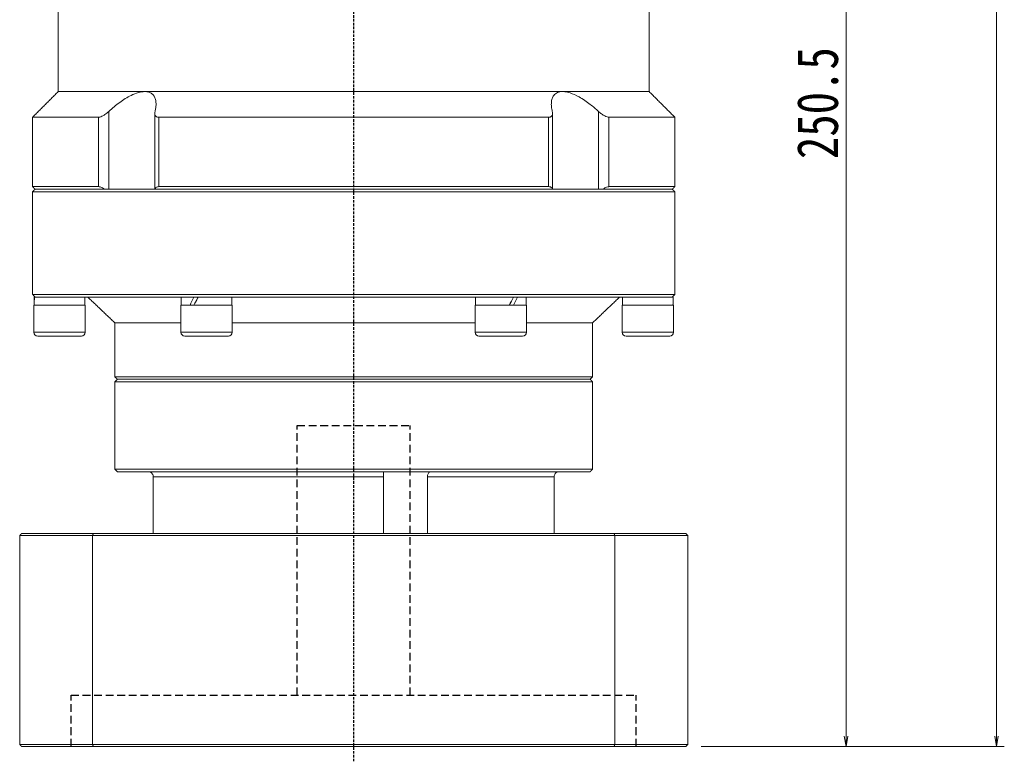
# Model space of a CAD drawing. Header units: millimetres. Extents: x -19 to 933, y -24 to 638.
# Tile 6 of 8: x 531 to 723, y 227 to 372. Entities that reach past the tile are written whole.
import ezdxf

# ---------------------------------------------------------------- set-up
doc = ezdxf.new("R2010")
doc.units = ezdxf.units.MM
doc.linetypes.add('DASHED', pattern=[0.75, 0.5, -0.25])
doc.layers.add('尺寸线层', color=3, linetype='Continuous', lineweight=18)
doc.styles.add('宋体', font='SimSun.ttf', dxfattribs={"width": 0.8})
doc.dimstyles.new('A水平标注$0', dxfattribs={"dimtxt": 3.5, "dimasz": 2, "dimexe": 1.5, "dimexo": 3, "dimgap": 1.1, "dimtad": 1, "dimtoh": 1, "dimdec": 4, "dimdsep": 46, "dimtxsty": '宋体', "dimblk": 'OPEN', "dimcen": 3, "dimclrd": 3, "dimclre": 3, "dimclrt": 6, "dimadec": 0, "dimazin": 0, "dimtm": 1e-09, "dimtfac": 1, "dimtdec": 4, "dimtix": 1, "dimtmove": 0, "dimatfit": 3, "dimldrblk": 'OPEN', "dimfxl": 0, "dimlwd": 13, "dimlwe": 13, "dimarcsym": 0})

# ---------------------------------------------------------------- blocks, each defined once
blk = doc.blocks.new('_Open')
at = {"color": 0, "linetype": 'ByBlock', "lineweight": -2}
for p, q in [((-1, 0.167), (0, 0)), ((-1, -0.167), (0, 0)), ((0, 0), (-1, 0))]:
    blk.add_line(p, q, dxfattribs=at)
blk = doc.blocks.new('*D35')
at = {"layer": 'Defpoints', "color": 0, "transparency": 16777216}
for p in [(664.87, 480.66), (691.93, 480.66), (660.72, 230.16)]:
    blk.add_point(p, dxfattribs=at)
at = {"layer": '尺寸线层', "color": 3, "lineweight": 13, "transparency": 16777216}
for p, q in [((667.87, 480.66), (693.43, 480.66)), ((691.93, 232.16), (691.93, 478.66)), ((663.72, 230.16), (693.43, 230.16))]:
    blk.add_line(p, q, dxfattribs=at)
at = {"layer": '尺寸线层', "color": 3, "lineweight": 13, "transparency": 16777216, "xscale": 2, "yscale": 2, "zscale": 2}
for p, rotation in [((691.93, 480.66), 90), ((691.93, 230.16), 270)]:
    blk.add_blockref('_Open', p, dxfattribs=dict(at, rotation=rotation))
at = {"layer": '尺寸线层', "color": 6, "transparency": 16777216, "insert": (686.43, 355.41), "char_height": 8, "attachment_point": 5, "rotation": 90, "style": '宋体', "bg_fill": 3, "box_fill_scale": 1.1, "bg_fill_color": 257, "bg_fill_transparency": 0}
blk.add_mtext('250.5', dxfattribs=at)
blk = doc.blocks.new('*D36')
at = {"layer": 'Defpoints', "color": 0, "transparency": 16777216}
for p in [(666.12, 550.66), (660.72, 230.16), (721.23, 230.16)]:
    blk.add_point(p, dxfattribs=at)
at = {"layer": '尺寸线层', "color": 3, "lineweight": 13, "transparency": 16777216}
for p, q in [((669.12, 550.66), (722.73, 550.66)), ((721.23, 548.66), (721.23, 232.16)), ((663.72, 230.16), (722.73, 230.16))]:
    blk.add_line(p, q, dxfattribs=at)
at = {"layer": '尺寸线层', "color": 3, "lineweight": 13, "transparency": 16777216, "xscale": 2, "yscale": 2, "zscale": 2}
for p, rotation in [((721.23, 550.66), 90), ((721.23, 230.16), 270)]:
    blk.add_blockref('_Open', p, dxfattribs=dict(at, rotation=rotation))
at = {"layer": '尺寸线层', "color": 6, "transparency": 16777216, "insert": (715.73, 390.41), "char_height": 8, "attachment_point": 5, "rotation": 90, "style": '宋体', "bg_fill": 3, "box_fill_scale": 1.1, "bg_fill_color": 257, "bg_fill_transparency": 0}
blk.add_mtext('320.5', dxfattribs=at)

msp = doc.modelspace()

# ---------------------------------------------------------------- linework, layer by layer
at = {"color": 1, "linetype": 'DASHED'}
msp.add_line((596.11726, 227.29739), (596.11726, 401.16131), dxfattribs=at)
at = {"color": 7, "linetype": 'Continuous', "lineweight": 15}
for p, q in [((555.45862, 357.66131), (538.61726, 357.66131)), ((636.7759, 357.66131), (555.45862, 357.66131)), ((653.61726, 357.66131), (636.7759, 357.66131)), ((546.43325, 352.66131), (533.61726, 352.66131)), ((546.43325, 352.66131), (546.43325, 339.16131)), ((548.47202, 338.66131), (548.47202, 353.80868)), ((634.03493, 352.66131), (558.19959, 352.66131)), ((558.19959, 339.16131), (558.19959, 352.66131)), ((634.03493, 352.66131), (634.03493, 339.16131)), ((643.76249, 353.80868), (643.76249, 338.66131)), ((658.61726, 352.66131), (645.80126, 352.66131)), ((645.80126, 339.16131), (645.80126, 352.66131)), ((546.43325, 339.16131), (533.61726, 339.16131)), ((634.03493, 339.16131), (558.19959, 339.16131)), ((658.61726, 339.16131), (645.80126, 339.16131)), ((533.61726, 338.16131), (596.11726, 338.16131)), ((596.11726, 338.66131), (534.11726, 338.66131)), ((534.11726, 338.66131), (547.65463, 338.66131)), ((557.44719, 338.66131), (634.78732, 338.66131)), ((658.11726, 338.66131), (596.11726, 338.66131)), ((596.11726, 338.16131), (658.61726, 338.16131)), ((644.57988, 338.66131), (658.11726, 338.66131)), ((658.61726, 318.16131), (533.61726, 318.16131)), ((533.92726, 317.66131), (534.11726, 317.66131)), ((534.13334, 317.66131), (534.01439, 317.66131)), ((534.13334, 317.66131), (563.90251, 317.66131)), ((565.02226, 317.66131), (563.90251, 317.66131)), ((565.02226, 317.66131), (565.11726, 317.66131)), ((565.0874, 317.66131), (565.82226, 317.66131)), ((566.34808, 317.66131), (565.86583, 317.66131)), ((566.34808, 317.66131), (625.88643, 317.66131)), ((627.21226, 317.66131), (625.88643, 317.66131)), ((627.14711, 317.66131), (627.96869, 317.66131)), ((627.96869, 317.66131), (627.91382, 317.66131)), ((628.332, 317.66131), (627.96869, 317.66131)), ((628.332, 317.66131), (658.10118, 317.66131)), ((658.30726, 317.66131), (658.11726, 317.66131)), ((658.22012, 317.66131), (658.11726, 317.66131)), ((538.86726, 316.06131), (533.86726, 316.06131)), ((543.86726, 316.06131), (538.86726, 316.06131)), ((571.82238, 316.06131), (562.49226, 316.06131)), ((572.49226, 316.06131), (571.82238, 316.06131)), ((629.74226, 316.06131), (619.74226, 316.06131)), ((658.36726, 316.06131), (648.36726, 316.06131)), ((562.49226, 312.66131), (549.61726, 312.66131)), ((619.74226, 312.66131), (572.49226, 312.66131)), ((642.61726, 312.66131), (629.74226, 312.66131)), ((538.86726, 310.81131), (533.86726, 310.81131)), ((543.86726, 310.81131), (538.86726, 310.81131)), ((571.82238, 310.81131), (562.49226, 310.81131)), ((572.49226, 310.81131), (571.82238, 310.81131)), ((629.74226, 310.81131), (619.74226, 310.81131)), ((658.36726, 310.81131), (648.36726, 310.81131)), ((534.61726, 310.06131), (538.86726, 310.06131)), ((538.86726, 310.06131), (543.11726, 310.06131)), ((563.24226, 310.06131), (571.17286, 310.06131)), ((571.17286, 310.06131), (571.74226, 310.06131)), ((620.49226, 310.06131), (628.99226, 310.06131)), ((649.11726, 310.06131), (657.61726, 310.06131)), ((642.61726, 302.16131), (549.61726, 302.16131)), ((549.61726, 301.16131), (596.11726, 301.16131)), ((550.11726, 301.66131), (642.11726, 301.66131)), ((596.11726, 301.66131), (550.11726, 301.66131)), ((642.11726, 301.66131), (596.11726, 301.66131)), ((596.11726, 301.16131), (642.61726, 301.16131)), ((642.61726, 284.16131), (549.61726, 284.16131)), ((550.11726, 283.66131), (642.11726, 283.66131)), ((557.11649, 282.66131), (601.94569, 282.66131)), ((557.11649, 271.66131), (557.11649, 282.66131)), ((601.94569, 282.66131), (601.94569, 271.66131)), ((610.4771, 271.66131), (610.4771, 282.66131)), ((610.4771, 282.66131), (635.11802, 282.66131)), ((635.11802, 282.66131), (635.11802, 271.66131)), ((531.11726, 271.26131), (545.31125, 271.26131)), ((531.11726, 271.26131), (531.11726, 230.56131)), ((545.44922, 271.66131), (531.51726, 271.66131)), ((545.31125, 271.26131), (545.31125, 230.56131)), ((545.31125, 271.26131), (646.92326, 271.26131)), ((646.78529, 271.66131), (545.44922, 271.66131)), ((646.92326, 271.26131), (646.92326, 230.56131)), ((545.31125, 230.56131), (531.11726, 230.56131)), ((531.51726, 230.16131), (545.44922, 230.16131)), ((646.92326, 230.56131), (545.31125, 230.56131)), ((545.44922, 230.16131), (646.78529, 230.16131))]:
    msp.add_line(p, q, dxfattribs=at)
at = {"color": 6, "linetype": 'DASHED', "ltscale": 3}
for p, q in [((585.11726, 292.66131), (607.11726, 292.66131)), ((585.11726, 240.16131), (585.11726, 292.66131)), ((607.11726, 240.16131), (607.11726, 292.66131)), ((541.11726, 240.16131), (651.11726, 240.16131)), ((541.11726, 230.16131), (541.11726, 240.16131)), ((651.11726, 230.16131), (651.11726, 240.16131))]:
    msp.add_line(p, q, dxfattribs=at)
at = {"color": 7, "linetype": 'Continuous', "lineweight": 15}
for centre, start, end in [((534.61726, 310.81131), 180, 270), ((543.11726, 310.81131), 270, 0), ((563.24226, 310.81131), 180, 270), ((571.74226, 310.81131), 270, 0), ((620.49226, 310.81131), 180, 270), ((628.99226, 310.81131), 270, 0), ((649.11726, 310.81131), 180, 270), ((657.61726, 310.81131), 270, 0)]:
    msp.add_arc(centre, 0.75, start, end, dxfattribs=at)
at = {"color": 7, "linetype": 'Continuous', "lineweight": 15, "extrusion": (0, 0, -1)}
for centre, major_axis, ratio, start_param, end_param in [((538.86726, 316.06131), (0, 8.55633), 0.577350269, 4.71238898, 4.900492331), ((538.86726, 317.66131), (0, 8.55633), 0.577350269, 4.618754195, 4.71238898), ((567.49226, 317.66131), (4.54557, 8.49348), 0.227735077, 4.403003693, 4.591107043), ((567.49226, 316.06131), (4.54557, 8.49348), 0.227735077, 4.591107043, 4.779210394), ((567.49226, 317.66131), (3.07332, 5.74255), 0.227735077, 4.466025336, 4.591107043), ((624.74226, 317.66131), (4.54557, 8.49348), 0.227735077, 1.44951439, 1.63761774), ((624.74226, 316.06131), (3.07332, 5.74255), 0.227735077, 1.32443269, 1.44951439), ((624.74226, 316.06131), (4.54557, 8.49348), 0.227735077, 1.261411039, 1.44951439), ((653.36726, 317.66131), (0, 8.55633), 0.577350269, 1.570796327, 1.758899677), ((653.36726, 316.06131), (0, 8.55633), 0.577350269, 1.477161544, 1.570796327)]:
    msp.add_ellipse(centre, major_axis=major_axis, ratio=ratio, start_param=start_param, end_param=end_param, dxfattribs=at)
at = {"color": 7, "linetype": 'Continuous', "lineweight": 15}
for points in [[(538.61726, 357.66131), (538.61726, 391.66131)], [(653.61726, 391.66131), (653.61726, 357.66131)], [(533.61726, 352.66131), (538.61726, 357.66131)], [(653.61726, 357.66131), (658.61726, 352.66131)], [(533.61726, 339.16131), (533.61726, 352.66131)], [(557.41295, 338.66131), (557.41295, 353.43121)], [(634.82156, 353.43152), (634.82156, 338.66131)], [(658.61726, 352.66131), (658.61726, 339.16131)], [(534.11726, 338.66131), (533.61726, 339.16131)], [(658.61726, 339.16131), (658.11726, 338.66131)], [(533.61726, 338.16131), (534.11726, 338.66131)], [(533.61726, 318.16131), (533.61726, 338.16131)], [(658.11726, 338.66131), (658.61726, 338.16131)], [(658.61726, 338.16131), (658.61726, 318.16131)], [(534.11726, 317.66131), (533.61726, 318.16131)], [(658.61726, 318.16131), (658.11726, 317.66131)], [(543.80726, 317.66131), (543.80726, 316.06131)], [(549.61726, 312.66131), (544.36726, 317.66131)], [(562.55226, 316.06131), (562.55226, 317.66131)], [(572.43226, 317.66131), (572.43226, 316.06131)], [(619.80226, 316.06131), (619.80226, 317.66131)], [(629.68226, 317.66131), (629.68226, 316.06131)], [(647.86726, 317.66131), (642.61726, 312.66131)], [(648.42726, 316.06131), (648.42726, 317.66131)], [(533.86726, 310.81131), (533.86726, 316.06131)], [(543.86726, 316.06131), (543.86726, 310.81131)], [(562.49226, 310.81131), (562.49226, 316.06131)], [(572.49226, 316.06131), (572.49226, 310.81131)], [(619.74226, 310.81131), (619.74226, 316.06131)], [(629.74226, 316.06131), (629.74226, 310.81131)], [(648.36726, 310.81131), (648.36726, 316.06131)], [(658.36726, 316.06131), (658.36726, 310.81131)], [(549.61726, 302.16131), (549.61726, 312.66131)], [(642.61726, 312.66131), (642.61726, 302.16131)], [(550.11726, 301.66131), (549.61726, 302.16131)], [(549.61726, 301.16131), (550.11726, 301.66131)], [(549.61726, 284.16131), (549.61726, 301.16131)], [(642.61726, 302.16131), (642.11726, 301.66131)], [(642.11726, 301.66131), (642.61726, 301.16131)], [(642.61726, 301.16131), (642.61726, 284.16131)], [(550.11726, 283.66131), (549.61726, 284.16131)], [(642.61726, 284.16131), (642.11726, 283.66131)], [(531.11726, 271.26131), (531.51726, 271.66131)], [(545.31125, 271.26131), (545.44922, 271.66131)], [(646.92326, 271.26131), (646.78529, 271.66131)], [(531.11726, 230.56131), (531.51726, 230.16131)], [(545.44922, 230.16131), (545.31125, 230.56131)], [(646.78529, 230.16131), (646.92326, 230.56131)]]:
    msp.add_open_spline(points, degree=1, dxfattribs=at)
for points, knots in [([(555.45862, 357.66131), (555.05709, 357.62295), (554.22595, 357.54354), (552.89371, 356.98952), (551.66849, 356.30131), (550.18041, 355.29954), (549.16099, 354.40992), (548.47202, 353.80868)], [0, 0, 0, 0, 1.493533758, 3.091577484, 4.322036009, 5.554470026, 8.123989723, 8.123989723, 8.123989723, 8.123989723]), ([(557.46398, 353.80868), (557.51546, 354.04194), (557.61883, 354.51031), (557.67367, 355.22983), (557.61787, 355.95806), (557.40606, 356.59449), (557.06173, 357.08483), (556.64333, 357.40711), (556.13474, 357.60281), (555.72888, 357.65877), (555.49071, 357.66101), (555.45862, 357.66131)], [0, 0, 0, 0, 0.626246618, 1.257495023, 2.032414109, 2.823629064, 3.42820033, 4.048095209, 4.555440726, 5.077036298, 5.158257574, 5.158257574, 5.158257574, 5.158257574]), ([(636.7759, 357.66131), (636.59509, 357.65215), (636.22888, 357.6336), (635.75995, 357.48328), (635.3585, 357.24405), (634.98798, 356.8612), (634.70483, 356.30422), (634.56567, 355.5582), (634.57757, 354.7205), (634.70588, 354.11419), (634.77054, 353.80868)], [0, 0, 0, 0, 0.468845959, 0.949596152, 1.451964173, 1.965089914, 2.734777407, 3.526210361, 4.335728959, 5.157885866, 5.157885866, 5.157885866, 5.157885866]), ([(643.76249, 353.80868), (643.23584, 354.27361), (642.38431, 355.02535), (641.09421, 355.95761), (639.78004, 356.7747), (638.3051, 357.45035), (637.25067, 357.65689), (636.80836, 357.66101), (636.7759, 357.66131)], [0, 0, 0, 0, 1.982297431, 3.205120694, 4.453658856, 6.379550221, 7.997496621, 8.125663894, 8.125663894, 8.125663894, 8.125663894]), ([(548.47202, 353.80868), (548.21337, 353.58717), (547.78656, 353.22164), (547.15977, 352.85827), (546.72384, 352.68664), (546.51907, 352.66879), (546.43325, 352.66131)], [0, 0, 0, 0, 0.923658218, 1.524159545, 2.020218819, 2.378137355, 2.378137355, 2.378137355, 2.378137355]), ([(558.19959, 352.66131), (558.13134, 352.66462), (557.99249, 352.67135), (557.81978, 352.7246), (557.6763, 352.80589), (557.55292, 352.92543), (557.46013, 353.09022), (557.41143, 353.30385), (557.40907, 353.54465), (557.44557, 353.72016), (557.46398, 353.80868)], [0, 0, 0, 0, 0.165195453, 0.336098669, 0.501143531, 0.67031152, 0.899665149, 1.135559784, 1.381616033, 1.632058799, 1.632058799, 1.632058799, 1.632058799]), ([(634.77054, 353.80868), (634.7923, 353.69848), (634.83644, 353.47491), (634.81048, 353.20773), (634.73159, 353.00204), (634.6269, 352.86366), (634.48913, 352.76034), (634.34235, 352.69967), (634.18853, 352.66682), (634.08644, 352.66316), (634.03493, 352.66131)], [0, 0, 0, 0, 0.312581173, 0.634124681, 0.837734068, 1.046108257, 1.214079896, 1.386575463, 1.508153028, 1.631948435, 1.631948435, 1.631948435, 1.631948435]), ([(645.80126, 352.66131), (645.68059, 352.67529), (645.43978, 352.7032), (644.93358, 352.93072), (644.35001, 353.29817), (643.96261, 353.6348), (643.76249, 353.80868)], [0, 0, 0, 0, 0.48914015, 0.976123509, 1.653805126, 2.377879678, 2.377879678, 2.377879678, 2.377879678]), ([(546.43325, 339.16131), (546.55379, 339.14714), (546.79435, 339.11888), (547.23296, 338.92517), (547.51774, 338.74697), (547.65463, 338.66131)], [0, 0, 0, 0, 0.457440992, 0.912864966, 1.334419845, 1.334419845, 1.334419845, 1.334419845]), ([(557.44719, 338.66131), (557.49556, 338.77209), (557.58448, 338.97576), (557.8708, 339.13709), (558.10391, 339.15426), (558.19959, 339.16131)], [0, 0, 0, 0, 0.4023771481, 0.7397651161, 0.974629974, 0.974629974, 0.974629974, 0.974629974]), ([(634.03493, 339.16131), (634.16875, 339.14714), (634.43582, 339.11888), (634.6811, 338.92517), (634.75283, 338.74697), (634.78732, 338.66131)], [0, 0, 0, 0, 0.33430891, 0.6671437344, 0.9752262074, 0.9752262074, 0.9752262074, 0.9752262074]), ([(644.57988, 338.66131), (644.75986, 338.77209), (645.09074, 338.97576), (645.51887, 339.13709), (645.71909, 339.15426), (645.80126, 339.16131)], [0, 0, 0, 0, 0.551089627, 1.013171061, 1.334838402, 1.334838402, 1.334838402, 1.334838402]), ([(557.11649, 282.66131), (557.10626, 282.77139), (557.08579, 282.99153), (556.92622, 283.28642), (556.687, 283.51435), (556.40951, 283.6421), (556.21901, 283.65573), (556.14103, 283.66131)], [0, 0, 0, 0, 0.324175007, 0.648284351, 0.979229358, 1.316860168, 1.550819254, 1.550819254, 1.550819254, 1.550819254]), ([(610.4771, 282.66131), (610.48373, 282.77139), (610.49698, 282.99153), (610.59632, 283.28642), (610.73276, 283.51435), (610.87442, 283.6421), (610.95695, 283.65573), (610.99073, 283.66131)], [0, 0, 0, 0, 0.251379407, 0.502707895, 0.759337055, 1.021150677, 1.202572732, 1.202572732, 1.202572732, 1.202572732]), ([(636.09348, 283.66131), (636.07659, 283.66103), (635.95127, 283.65896), (635.71904, 283.60562), (635.43838, 283.43038), (635.22948, 283.16696), (635.12993, 282.89311), (635.12105, 282.7203), (635.11802, 282.66131)], [0, 0, 0, 0, 0.05070556, 0.376081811, 0.704498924, 1.040598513, 1.377079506, 1.551483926, 1.551483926, 1.551483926, 1.551483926]), ([(601.91567, 283.53778), (601.9152, 283.53031), (601.91222, 283.48323), (601.92487, 283.30004), (601.94104, 283.00704), (601.94414, 282.77657), (601.94569, 282.66131)], [0, 0, 0, 0, 0.0513915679, 0.3237471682, 0.6004135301, 0.8771995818, 0.8771995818, 0.8771995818, 0.8771995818])]:
    msp.add_open_spline(points, degree=3, knots=knots, dxfattribs=at)

# ---------------------------------------------------------------- dimensions: what is measured, and where the dimension line sits
at = {"layer": '尺寸线层'}
dim = msp.add_linear_dim(base=(691.93379, 480.66131), p1=(660.71726, 230.16131), p2=(664.86726, 480.66131), angle=90, dimstyle='A水平标注$0', override={"dimtxt": 8, "dimgap": 1.5}, dxfattribs=at)
dim.commit()
dim.dimension.update_dxf_attribs({"geometry": '*D35', "text_midpoint": (686.43379, 355.41131)})

# ---------------------------------------------------------------- next in the draw order: dimensions: what is measured, and where the dimension line sits
dim = msp.add_linear_dim(base=(721.23298, 230.16131), p1=(666.11726, 550.66131), p2=(660.71726, 230.16131), angle=90, dimstyle='A水平标注$0', override={"dimtxt": 8, "dimgap": 1.5}, dxfattribs=at)
dim.commit()
dim.dimension.update_dxf_attribs({"geometry": '*D36', "text_midpoint": (715.73298, 390.41131)})

# ---------------------------------------------------------------- next in the draw order: linework, layer by layer
at = {"color": 7, "linetype": 'Continuous', "lineweight": 15}
for p, q in [((660.71726, 271.66131), (646.78529, 271.66131)), ((646.92326, 271.26131), (661.11726, 271.26131)), ((661.11726, 271.26131), (661.11726, 230.56131)), ((646.78529, 230.16131), (660.71726, 230.16131)), ((661.11726, 230.56131), (646.92326, 230.56131))]:
    msp.add_line(p, q, dxfattribs=at)
for points in [[(660.71726, 271.66131), (661.11726, 271.26131)], [(660.71726, 230.16131), (661.11726, 230.56131)]]:
    msp.add_open_spline(points, degree=1, dxfattribs=at)

doc.saveas('drawing.dxf')
